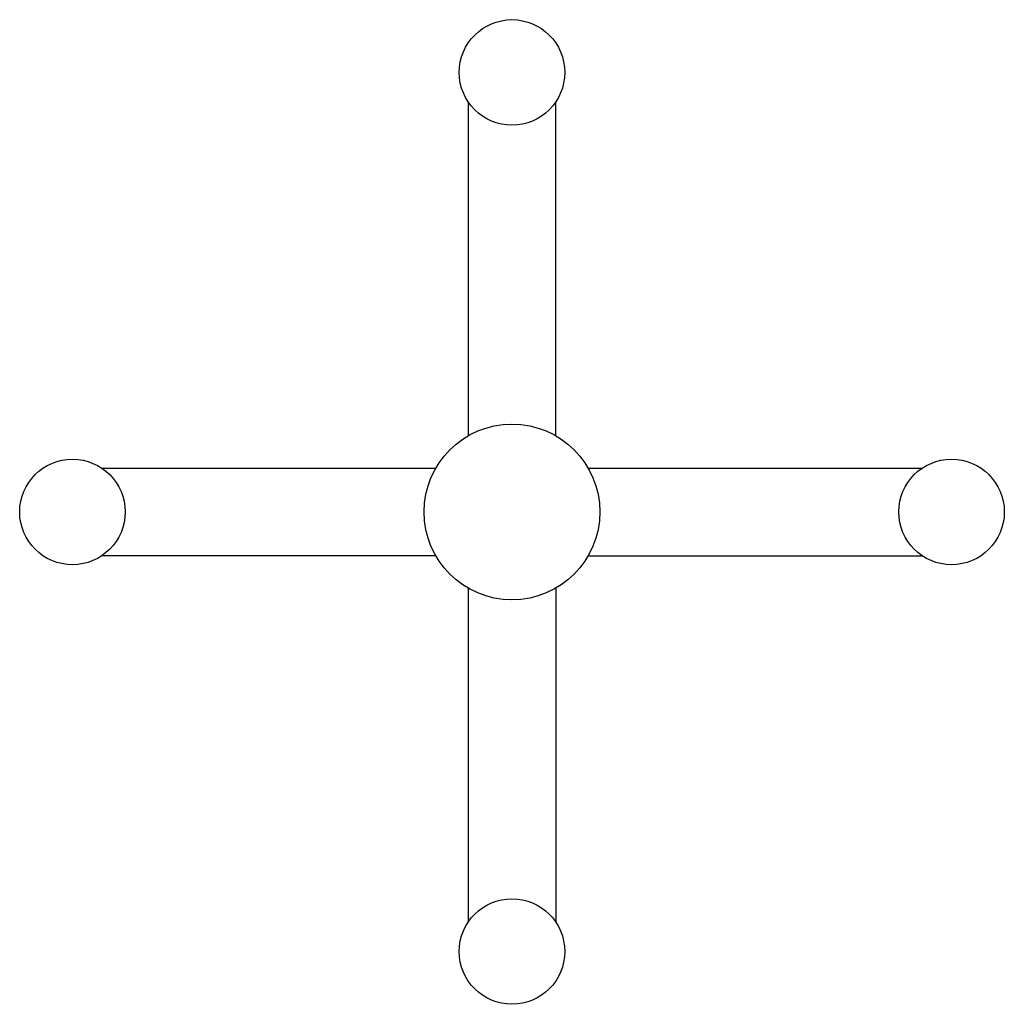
# Model space of a CAD drawing. Extents: x 63.452 to 63.564, y 243.455 to 243.567.
import ezdxf

# ---------------------------------------------------------------- set-up
doc = ezdxf.new("R2010")
doc.units = 0
doc.header["$LTSCALE"] = 0.1
doc.header["$MEASUREMENT"] = 0
doc.layers.add('MUEBLES', color=251, linetype='CONTINUOUS')

msp = doc.modelspace()

# ---------------------------------------------------------------- linework, layer by layer
at = {"layer": 'MUEBLES'}
for p, q in [((63.50334, 243.5581), (63.50334, 243.52008)), ((63.51334, 243.52008), (63.51334, 243.5581)), ((63.46166, 243.51642), (63.49968, 243.51642)), ((63.517, 243.51642), (63.55502, 243.51642)), ((63.49968, 243.50642), (63.46166, 243.50642)), ((63.517, 243.50642), (63.55502, 243.50642)), ((63.50334, 243.50276), (63.50334, 243.46473)), ((63.51334, 243.50276), (63.51334, 243.46473))]:
    msp.add_line(p, q, dxfattribs=at)
for centre, radius in [((63.50834, 243.56142), 0.006), ((63.50834, 243.51142), 0.01), ((63.45834, 243.51142), 0.006), ((63.55834, 243.51142), 0.006), ((63.50834, 243.46142), 0.006)]:
    msp.add_circle(centre, radius, dxfattribs=at)

doc.saveas('drawing.dxf')
